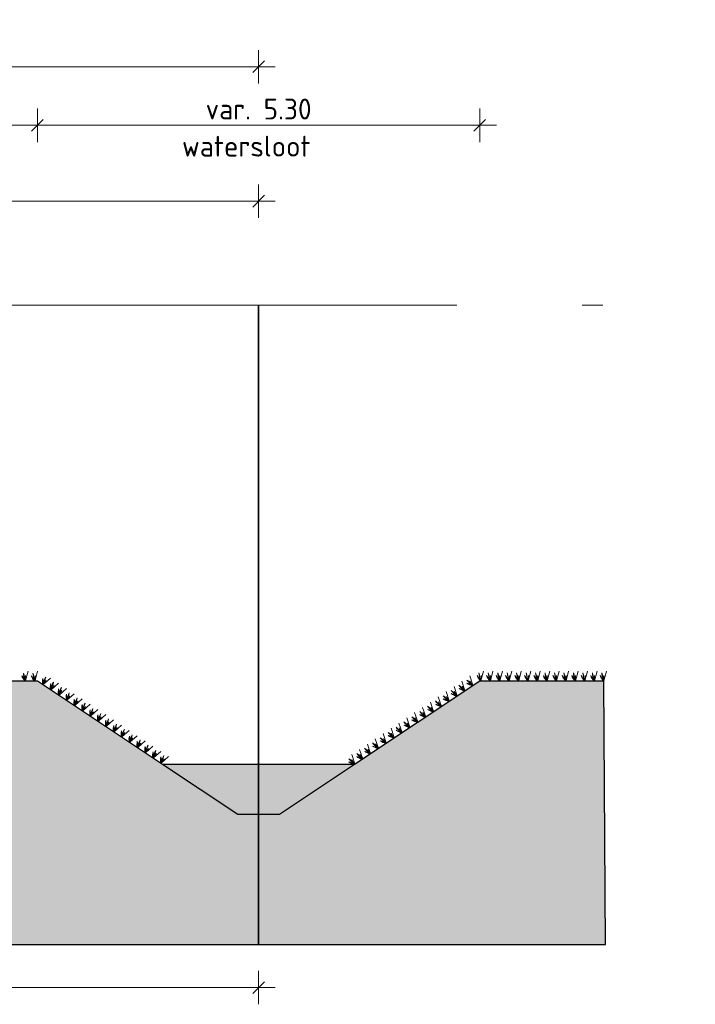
# Model space of a CAD drawing. Header units: metres. Extents: x 158819 to 159767, y 483764 to 484333.
# Tile 37 of 41: x 159406.54 to 159414.64, y 484028.18 to 484039.98. Entities that reach past the tile are written whole.
import ezdxf

# ---------------------------------------------------------------- set-up
doc = ezdxf.new("R2010")
doc.units = ezdxf.units.M
doc.linetypes.add('AL-NAP_LIJN', pattern=[15.25, 12, -1.5, 0.25, -1.5])
doc.layers.get('0').update_dxf_attribs({"lineweight": 25})
doc.layers.get('Defpoints').update_dxf_attribs({"lineweight": 25, "true_color": 0xff7fff})
doc.layers.add('N-WE-GR-BOOM-S', color=7, linetype='Continuous', lineweight=40, true_color=0x009900)
doc.layers.add('N-WE-KG-GRENS_POLDERWEG-G', color=7, linetype='KG-PERCEEL', lineweight=35, true_color=0x0000e6)
doc.layers.add('N-WE-GR-WEGEN-A', color=7, linetype='Continuous', lineweight=40, true_color=0xffd6ad, transparency=0.4)
for name, color, linetype, lineweight in [('N-WE-VH-KANTVERHARDING-G', 7, 'Continuous', 25), ('N-XX-GW-WATERGANG_WATERLIJN-GD', 150, 'AL-WATERLIJN', 25), ('X-XX-AL-M', 7, 'Continuous', 18), ('X-XX-AL-NAP-G', 7, 'AL-NAP_LIJN', 18), ('X-XX-AL-PROFIELEN_NIEUWE-G', 7, 'Continuous', 35)]:
    doc.layers.add(name, color=color, linetype=linetype, lineweight=lineweight)
doc.styles.add('NLCS-ISO-M100-T25', font='NLCS-ISO.ttf')
doc.styles.get("Standard").update_dxf_attribs({"font": 'NLCS-ISO.ttf'})
doc.linetypes.add('AL-WATERLIJN', pattern='A,20,[32,NLCS.shx,S=1.5,R=0,X=0,Y=0],20', length=40)
doc.linetypes.add('KG-PERCEEL', pattern='A,5.5,-2,["P",Standard,S=1.8,R=0,X=-0.5,Y=-0.9],-2,5.5,-2,[5,NLCS.shx,S=0.75,R=0,X=0,Y=0],-2', length=19)
doc.dimstyles.new('NLCS-M100-T25-SCHRAP-X_L2_H1', dxfattribs={"dimscale": 0.1, "dimtxt": 2.5, "dimasz": 1.4, "dimexe": 2, "dimexo": 2, "dimgap": 0.7, "dimtad": 1, "dimzin": 0, "dimdsep": 46, "dimtxsty": 'NLCS-ISO-M100-T25', "dimblk": 'OBLIQUE', "dimcen": 0, "dimdle": 2, "dimclrd": 256, "dimclre": 256, "dimclrt": 256, "dimadec": 1, "dimazin": 0, "dimtfac": 1, "dimtofl": 0, "dimtmove": 1, "dimatfit": 0, "dimldrblk": 'OBLIQUE', "dimfxl": 2, "dimfxlon": 1, "dimtfill": 1, "dimtfillclr": 254, "dimtolj": 1, "dimtzin": 0, "dimlwd": 18, "dimlwe": 18, "dimarcsym": 0})

# ---------------------------------------------------------------- blocks, each defined once
blk = doc.blocks.new('_Oblique')
at = {"color": 0, "linetype": 'ByBlock', "lineweight": -2}
blk.add_line((-0.5, -0.5), (0.5, 0.5), dxfattribs=at)
blk = doc.blocks.new('*D181')
at = {"layer": 'Defpoints', "color": 0, "transparency": 16777216}
for p in [(159400.429, 484031.396), (159409.404, 484029.613), (159409.404, 484028.38)]:
    blk.add_point(p, dxfattribs=at)
at = {"layer": 'X-XX-AL-M', "linetype": 'Continuous', "lineweight": 18, "transparency": 16777216}
for p, q in [((159400.429, 484028.58), (159400.429, 484028.18)), ((159409.404, 484028.58), (159409.404, 484028.18)), ((159400.229, 484028.38), (159409.604, 484028.38))]:
    blk.add_line(p, q, dxfattribs=at)
at = {"layer": 'X-XX-AL-M', "lineweight": 18, "transparency": 16777216, "xscale": 0.14, "yscale": 0.14, "zscale": 0.14, "rotation": 180}
blk.add_blockref('_Oblique', (159400.429, 484028.38), dxfattribs=at)
at = {"layer": 'X-XX-AL-M', "lineweight": 18, "transparency": 16777216, "xscale": 0.14, "yscale": 0.14, "zscale": 0.14}
blk.add_blockref('_Oblique', (159409.404, 484028.38), dxfattribs=at)
at = {"layer": 'X-XX-AL-M', "transparency": 16777216, "insert": (159404.916, 484028.613), "char_height": 0.25, "attachment_point": 5, "style": 'NLCS-ISO-M100-T25', "bg_fill": 3, "box_fill_scale": 1.1, "bg_fill_color": 256, "bg_fill_true_color": 13158600, "bg_fill_transparency": 0}
blk.add_mtext('\\A1;Grond aankoop', dxfattribs=at)
blk = doc.blocks.new('*D182')
at = {"layer": 'Defpoints', "color": 0, "transparency": 16777216}
for p in [(159409.404, 484039.417), (159400.544, 484036.559), (159409.404, 484036.559)]:
    blk.add_point(p, dxfattribs=at)
at = {"layer": 'X-XX-AL-PROFIELEN_NIEUWE-G', "linetype": 'Continuous', "lineweight": 18, "transparency": 16777216}
for p, q in [((159400.544, 484039.217), (159400.544, 484039.617)), ((159409.404, 484039.217), (159409.404, 484039.617)), ((159400.344, 484039.417), (159409.604, 484039.417))]:
    blk.add_line(p, q, dxfattribs=at)
at = {"layer": 'X-XX-AL-PROFIELEN_NIEUWE-G', "lineweight": 18, "transparency": 16777216, "xscale": 0.14, "yscale": 0.14, "zscale": 0.14, "rotation": 180}
blk.add_blockref('_Oblique', (159400.544, 484039.417), dxfattribs=at)
at = {"layer": 'X-XX-AL-PROFIELEN_NIEUWE-G', "lineweight": 18, "transparency": 16777216, "xscale": 0.14, "yscale": 0.14, "zscale": 0.14}
blk.add_blockref('_Oblique', (159409.404, 484039.417), dxfattribs=at)
at = {"layer": 'X-XX-AL-PROFIELEN_NIEUWE-G', "transparency": 16777216, "insert": (159404.974, 484039.612), "char_height": 0.25, "attachment_point": 5, "style": 'NLCS-ISO-M100-T25', "bg_fill": 3, "box_fill_scale": 1.1, "bg_fill_color": 256, "bg_fill_true_color": 13158600, "bg_fill_transparency": 0}
blk.add_mtext('\\A1;var. 8.86', dxfattribs=at)
blk = doc.blocks.new('*D178')
at = {"layer": 'Defpoints', "color": 0, "transparency": 16777216}
for p in [(159412.054, 484038.715), (159406.754, 484032.059), (159412.054, 484032.059)]:
    blk.add_point(p, dxfattribs=at)
at = {"layer": 'X-XX-AL-M', "linetype": 'Continuous', "lineweight": 18, "transparency": 16777216}
for p, q in [((159406.754, 484038.515), (159406.754, 484038.915)), ((159412.054, 484038.515), (159412.054, 484038.915)), ((159406.554, 484038.715), (159412.254, 484038.715))]:
    blk.add_line(p, q, dxfattribs=at)
at = {"layer": 'X-XX-AL-M', "lineweight": 18, "transparency": 16777216, "xscale": 0.14, "yscale": 0.14, "zscale": 0.14, "rotation": 180}
blk.add_blockref('_Oblique', (159406.754, 484038.715), dxfattribs=at)
at = {"layer": 'X-XX-AL-M', "lineweight": 18, "transparency": 16777216, "xscale": 0.14, "yscale": 0.14, "zscale": 0.14}
blk.add_blockref('_Oblique', (159412.054, 484038.715), dxfattribs=at)
at = {"layer": 'X-XX-AL-M', "transparency": 16777216, "insert": (159409.404, 484038.91), "char_height": 0.25, "attachment_point": 5, "style": 'NLCS-ISO-M100-T25', "bg_fill": 3, "box_fill_scale": 1.1, "bg_fill_color": 256, "bg_fill_true_color": 13158600, "bg_fill_transparency": 0}
blk.add_mtext('\\A1;var. 5.30', dxfattribs=at)
blk = doc.blocks.new('*D177')
at = {"layer": 'Defpoints', "color": 0, "transparency": 16777216}
for p in [(159409.404, 484037.806), (159390.404, 484036.559), (159409.404, 484036.559)]:
    blk.add_point(p, dxfattribs=at)
at = {"layer": 'X-XX-AL-M', "linetype": 'Continuous', "lineweight": 18, "transparency": 16777216}
for p, q in [((159390.404, 484037.606), (159390.404, 484038.006)), ((159409.404, 484037.606), (159409.404, 484038.006)), ((159390.204, 484037.806), (159409.604, 484037.806))]:
    blk.add_line(p, q, dxfattribs=at)
at = {"layer": 'X-XX-AL-M', "lineweight": 18, "transparency": 16777216, "xscale": 0.14, "yscale": 0.14, "zscale": 0.14, "rotation": 180}
blk.add_blockref('_Oblique', (159390.404, 484037.806), dxfattribs=at)
at = {"layer": 'X-XX-AL-M', "lineweight": 18, "transparency": 16777216, "xscale": 0.14, "yscale": 0.14, "zscale": 0.14}
blk.add_blockref('_Oblique', (159409.404, 484037.806), dxfattribs=at)
at = {"layer": 'X-XX-AL-M', "transparency": 16777216, "insert": (159399.904, 484038.001), "char_height": 0.25, "attachment_point": 5, "style": 'NLCS-ISO-M100-T25', "bg_fill": 3, "box_fill_scale": 1.1, "bg_fill_color": 256, "bg_fill_true_color": 13158600, "bg_fill_transparency": 0}
blk.add_mtext('\\A1;19.00', dxfattribs=at)
blk = doc.blocks.new('*D285')
at = {"layer": 'Defpoints', "color": 0, "transparency": 16777216}
for p in [(159400.544, 484038.715), (159400.544, 484036.559), (159406.754, 484032.059)]:
    blk.add_point(p, dxfattribs=at)
at = {"layer": 'X-XX-AL-M', "linetype": 'Continuous', "lineweight": 18, "transparency": 16777216}
for p, q in [((159400.544, 484038.515), (159400.544, 484038.915)), ((159406.754, 484038.515), (159406.754, 484038.915)), ((159406.954, 484038.715), (159400.344, 484038.715))]:
    blk.add_line(p, q, dxfattribs=at)
at = {"layer": 'X-XX-AL-M', "lineweight": 18, "transparency": 16777216, "xscale": 0.14, "yscale": 0.14, "zscale": 0.14, "rotation": 180}
blk.add_blockref('_Oblique', (159400.544, 484038.715), dxfattribs=at)
at = {"layer": 'X-XX-AL-M', "lineweight": 18, "transparency": 16777216, "xscale": 0.14, "yscale": 0.14, "zscale": 0.14}
blk.add_blockref('_Oblique', (159406.754, 484038.715), dxfattribs=at)
at = {"layer": 'X-XX-AL-M', "transparency": 16777216, "insert": (159403.649, 484038.91), "char_height": 0.25, "attachment_point": 5, "style": 'NLCS-ISO-M100-T25', "bg_fill": 3, "box_fill_scale": 1.1, "bg_fill_color": 256, "bg_fill_true_color": 13158600, "bg_fill_transparency": 0}
blk.add_mtext('\\A1;6.21', dxfattribs=at)
blk = doc.blocks.new('Gras-01')
at = {"layer": 'N-WE-GR-BOOM-S', "color": 85, "lineweight": 9, "true_color": 0x58ba48}
for p, q in [((0, 0), (0.004, 0.063)), ((0.003, 0), (0.034, 0.114))]:
    blk.add_line(p, q, dxfattribs=at)
at = {"layer": 'N-WE-GR-BOOM-S', "color": 85, "lineweight": 9, "true_color": 0x58ba48, "flags": 128}
for points in [[(-0.042, 0.06, 0.10285), (-0.006, 0)], [(-0.042, 0.06, -0.10285), (-0.006, 0)], [(-0.002, 0, -0.071887), (-0.022, 0.092)], [(-0.002, 0, 0.071887), (-0.022, 0.092)]]:
    blk.add_lwpolyline(points, format="xyb", dxfattribs=at)
blk = doc.blocks.new('*U290')
at = {"layer": 'N-WE-VH-KANTVERHARDING-G', "rotation": 180}
blk.add_blockref('Gras-01', (0.003, 0), dxfattribs=at)
blk = doc.blocks.new('*U291')
at = {"layer": 'N-WE-VH-KANTVERHARDING-G', "color": 0, "linetype": 'ByBlock', "lineweight": -2, "transparency": 16777216}
for p, rotation in [((159411.971, 484032.004), 213.6900675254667), ((159412.068, 484032.059), 180), ((159412.181, 484032.059), 180), ((159412.295, 484032.059), 180), ((159412.408, 484032.059), 180), ((159412.521, 484032.059), 180), ((159412.635, 484032.059), 180), ((159412.748, 484032.059), 180), ((159412.861, 484032.059), 180), ((159412.974, 484032.059), 180), ((159413.088, 484032.059), 180), ((159413.201, 484032.059), 180), ((159413.314, 484032.059), 180), ((159413.428, 484032.059), 180), ((159413.541, 484032.059), 180), ((159411.783, 484031.879), 213.6900675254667), ((159411.877, 484031.941), 213.6900675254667), ((159411.594, 484031.753), 213.6900675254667), ((159411.688, 484031.816), 213.6900675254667), ((159411.406, 484031.627), 213.6900675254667), ((159411.5, 484031.69), 213.6900675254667), ((159411.217, 484031.501), 213.6900675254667), ((159411.311, 484031.564), 213.6900675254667), ((159411.028, 484031.376), 213.6900675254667), ((159411.123, 484031.439), 213.6900675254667), ((159410.84, 484031.25), 213.6900675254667), ((159410.934, 484031.313), 213.6900675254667), ((159410.651, 484031.124), 213.6900675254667), ((159410.746, 484031.187), 213.6900675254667), ((159410.557, 484031.061), 213.6900675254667)]:
    blk.add_blockref('*U290', p, dxfattribs=dict(at, rotation=rotation))
blk = doc.blocks.new('*U292')
at = {"layer": 'N-WE-VH-KANTVERHARDING-G', "rotation": 0.7123665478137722}
blk.add_blockref('Gras-01', (0.062, 0), dxfattribs=at)
blk = doc.blocks.new('*U293')
at = {"layer": 'N-WE-VH-KANTVERHARDING-G', "color": 0, "linetype": 'ByBlock', "lineweight": -2, "transparency": 16777216}
for p in [(159406.547, 484032.059), (159406.66, 484032.059)]:
    blk.add_blockref('*U292', p, dxfattribs=at)
at = {"layer": 'N-WE-VH-KANTVERHARDING-G', "color": 0, "linetype": 'ByBlock', "lineweight": -2, "transparency": 16777216, "rotation": 326.3099324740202}
for p in [(159406.77, 484032.048), (159406.864, 484031.986), (159406.959, 484031.923), (159407.053, 484031.86), (159407.147, 484031.797), (159407.242, 484031.734), (159407.336, 484031.671), (159407.43, 484031.609), (159407.524, 484031.546), (159407.619, 484031.483), (159407.713, 484031.42), (159407.807, 484031.357), (159407.902, 484031.294), (159407.996, 484031.231), (159408.09, 484031.169), (159408.184, 484031.106)]:
    blk.add_blockref('*U292', p, dxfattribs=at)

msp = doc.modelspace()

# ---------------------------------------------------------------- hatches: boundary and pattern name
at = {"layer": 'N-WE-GR-WEGEN-A', "true_color": 0xf8991e, "transparency": 33554534}
h = msp.add_hatch(color=30, dxfattribs=at)
h.dxf.hatch_style = 1
h.set_gradient(color1=(248, 153, 30), color2=(241, 235, 31), name='INVCURVED')
h.paths.add_polyline_path([(159392.529, 484032.627), (159392.829, 484032.627), (159392.829, 484032.327), (159393.129, 484032.327), (159393.129, 484031.327), (159387.679, 484031.327), (159387.679, 484032.327), (159387.979, 484032.327), (159387.979, 484032.627), (159388.279, 484032.627), (159388.279, 484032.759), (159385.715, 484032.665), (159382.73, 484032.619), (159378.279, 484032.628), (159373.004, 484032.529), (159373.004, 484028.896), (159413.561, 484028.896), (159413.541, 484032.059), (159412.054, 484032.059), (159410.554, 484031.059), (159409.654, 484030.459), (159409.154, 484030.459), (159408.254, 484031.059), (159406.754, 484032.059), (159402.458, 484032.059), (159400.429, 484032.347), (159394.314, 484032.737), (159392.529, 484032.759)])
at = {"layer": 'N-XX-GW-WATERGANG_WATERLIJN-GD', "linetype": 'ByBlock', "ltscale": 0.3}
h = msp.add_hatch(color=256, dxfattribs=at)
h.dxf.hatch_style = 1
h.set_gradient(color1=(122, 175, 223), centered=1, tint=0.043103, name='CURVED')
h.paths.add_polyline_path([(159410.549, 484031.059), (159408.239, 484031.059), (159409.154, 484030.459), (159409.654, 484030.459)])

# ---------------------------------------------------------------- linework, layer by layer
at = {"layer": 'N-WE-KG-GRENS_POLDERWEG-G'}
msp.add_line((159409.404, 484036.559), (159409.404, 484028.896), dxfattribs=at)
at = {"layer": 'N-WE-VH-KANTVERHARDING-G', "flags": 128}
for points in [[(159392.529, 484032.759), (159394.314, 484032.737), (159400.429, 484032.347), (159402.458, 484032.059), (159406.754, 484032.059), (159408.254, 484031.059)], [(159410.554, 484031.059), (159412.054, 484032.059), (159413.541, 484032.059)], [(159408.254, 484031.059), (159409.154, 484030.459), (159409.654, 484030.459), (159410.554, 484031.059)]]:
    msp.add_lwpolyline(points, dxfattribs=at)
at = {"layer": 'X-XX-AL-NAP-G'}
msp.add_line((159003.28, 484036.559), (159511.076, 484036.559), dxfattribs=at)

# ---------------------------------------------------------------- texts
at = {"layer": 'X-XX-AL-PROFIELEN_NIEUWE-G', "style": 'NLCS-ISO-M100-T25'}
msp.add_text('watersloot', height=0.25, dxfattribs=at).set_placement((159408.486, 484038.34))

# ---------------------------------------------------------------- next in the draw order: dimensions: what is measured, and where the dimension line sits
at = {"layer": 'X-XX-AL-M'}
dim = msp.add_linear_dim(base=(159409.404, 484028.38), p1=(159400.429, 484031.396), p2=(159409.404, 484029.613), text='Grond aankoop', dimstyle='NLCS-M100-T25-SCHRAP-X_L2_H1', dxfattribs=at)
dim.commit()
dim.dimension.update_dxf_attribs({"geometry": '*D181', "text_midpoint": (159404.916, 484028.613)})
at = {"layer": 'X-XX-AL-PROFIELEN_NIEUWE-G'}
dim = msp.add_linear_dim(base=(159409.404, 484039.417), p1=(159400.544, 484036.559), p2=(159409.404, 484036.559), text='var. <>', dimstyle='NLCS-M100-T25-SCHRAP-X_L2_H1', dxfattribs=at)
dim.commit()
dim.dimension.update_dxf_attribs({"geometry": '*D182', "text_midpoint": (159404.974, 484039.612)})

# ---------------------------------------------------------------- next in the draw order: linework, layer by layer
at = {"layer": 'N-WE-VH-KANTVERHARDING-G', "flags": 128}
msp.add_lwpolyline([(159409.154, 484030.459), (159409.654, 484030.459)], dxfattribs=at)
at = {"layer": 'N-XX-GW-WATERGANG_WATERLIJN-GD', "ltscale": 0.3}
msp.add_line((159408.254, 484031.059), (159410.554, 484031.059), dxfattribs=at)

# ---------------------------------------------------------------- next in the draw order: dimensions: what is measured, and where the dimension line sits
at = {"layer": 'X-XX-AL-M'}
dim = msp.add_linear_dim(base=(159412.054, 484038.715), p1=(159406.754, 484032.059), p2=(159412.054, 484032.059), text='var. <>', dimstyle='NLCS-M100-T25-SCHRAP-X_L2_H1', dxfattribs=at)
dim.commit()
dim.dimension.update_dxf_attribs({"geometry": '*D178', "text_midpoint": (159409.404, 484038.91)})

# ---------------------------------------------------------------- next in the draw order: block references
at = {"layer": 'N-WE-VH-KANTVERHARDING-G'}
msp.add_blockref('*U291', (0, 0), dxfattribs=at)

# ---------------------------------------------------------------- next in the draw order: dimensions: what is measured, and where the dimension line sits
at = {"layer": 'X-XX-AL-M'}
dim = msp.add_linear_dim(base=(159409.404, 484037.806), p1=(159390.404, 484036.559), p2=(159409.404, 484036.559), dimstyle='NLCS-M100-T25-SCHRAP-X_L2_H1', dxfattribs=at)
dim.commit()
dim.dimension.update_dxf_attribs({"geometry": '*D177', "text_midpoint": (159399.904, 484038.001)})

# ---------------------------------------------------------------- next in the draw order: dimensions: what is measured, and where the dimension line sits
dim = msp.add_linear_dim(base=(159400.544, 484038.715), p1=(159406.754, 484032.059), p2=(159400.544, 484036.559), dimstyle='NLCS-M100-T25-SCHRAP-X_L2_H1', dxfattribs=at)
dim.commit()
dim.dimension.update_dxf_attribs({"geometry": '*D285', "text_midpoint": (159403.649, 484038.91)})

# ---------------------------------------------------------------- next in the draw order: linework, layer by layer
at = {"layer": 'Defpoints', "flags": 128}
msp.add_lwpolyline([(159373.004, 484032.529), (159373.004, 484028.896), (159413.561, 484028.896), (159413.541, 484032.059)], dxfattribs=at)

# ---------------------------------------------------------------- next in the draw order: block references
at = {"layer": 'N-WE-VH-KANTVERHARDING-G'}
msp.add_blockref('*U293', (0, 0), dxfattribs=at)

doc.saveas('drawing.dxf')
